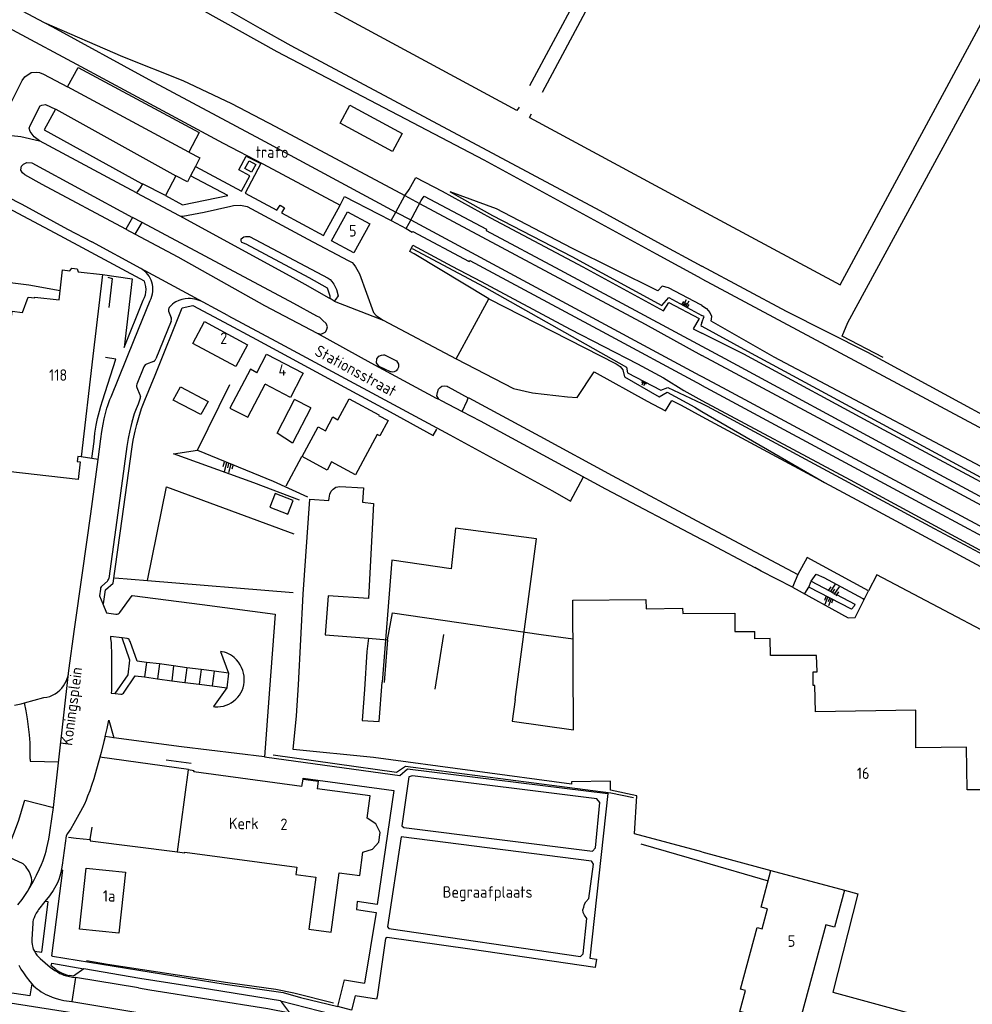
# Model space of a CAD drawing. Header units: metres. Extents: x 233874 to 239264, y 443832 to 448222.
# Tile 194 of 198: x 237852 to 238059, y 447622 to 447836. Entities that reach past the tile are written whole.
import ezdxf

# ---------------------------------------------------------------- set-up
doc = ezdxf.new("R2010")
doc.units = ezdxf.units.M
doc.header["$MEASUREMENT"] = 0
for name, color, linetype in [('ASSPOOR', 253, 'Continuous'), ('BIJGEBOUW', 4, 'Continuous'), ('DAKRAND', 4, 'Continuous'), ('DAKRAND-BYG', 4, 'Continuous'), ('FUNKTIEAAND', 253, 'Continuous'), ('HEG', 253, 'Continuous'), ('HEK', 253, 'Continuous'), ('HOOFDGEBOUW', 4, 'Continuous'), ('HOUTWAL', 253, 'Continuous'), ('HUISNUMMER', 253, 'Continuous'), ('INSTEEKSLOOT', 153, 'Continuous'), ('KANTVERH', 253, 'Continuous'), ('KUNSTWERK', 253, 'Continuous'), ('MUUR', 253, 'Continuous'), ('OVLIJNOBJ', 253, 'Continuous'), ('RASTER', 253, 'Continuous'), ('STRAATNAAM', 253, 'Continuous'), ('TALUD', 253, 'Continuous'), ('TUSSENMUUR', 253, 'Continuous')]:
    doc.layers.add(name, color=color, linetype=linetype)
doc.styles.get("Standard").update_dxf_attribs({"font": 'iso.shx'})

# ---------------------------------------------------------------- blocks, each defined once
blk = doc.blocks.new('TA', base_point=(75009.5, 300012))
for p, q in [((75009.5, 300012.5), (75010, 300012.5)), ((75009.5, 300012.25), (75010.5, 300012.25)), ((75009.5, 300012), (75010, 300012)), ((75009.5, 300011.75), (75010.5, 300011.75)), ((75009.5, 300011.5), (75010, 300011.5))]:
    blk.add_line(p, q)

msp = doc.modelspace()

# ---------------------------------------------------------------- linework, layer by layer
at = {"layer": 'ASSPOOR'}
for points in [[(237622.38, 447965.73), (237651.07, 447950.28), (237706.18, 447919.51), (237767.14, 447884.5), (237810.86, 447860.09), (237824.64, 447852.77), (237827.76, 447851.09), (237832.77, 447848.42), (237837.8, 447845.75), (237857.05, 447835.57), (237858.82, 447834.64), (237879.8, 447823.18), (237904.02, 447810.23), (237933.45, 447794.37), (237936.7, 447792.71), (237999.57, 447758.89), (238000, 447758.66)], [(237857.05, 447835.57), (237874.04, 447828.21), (237887.16, 447822.94), (237897.73, 447817.97), (237907.28, 447812.98), (237935.44, 447797.98), (237938.63, 447796.21), (237987.64, 447769.99), (238000, 447763.24)], [(238000, 447758.66), (238004.43, 447756.24), (238054.32, 447729.45), (238101.06, 447704.44), (238134.94, 447686), (238144.48, 447681.1), (238158.9, 447674.76), (238168.51, 447670.93), (238179.18, 447666.31), (238170.39, 447671.48), (238156.02, 447679.17), (238102.62, 447708.09), (238047.44, 447737.8), (238006.23, 447759.85), (238000, 447763.24)]]:
    msp.add_lwpolyline(points, dxfattribs=at)
at = {"layer": 'BIJGEBOUW'}
msp.add_lwpolyline([(237932.75, 447807.57), (237921.38, 447813.69), (237923.48, 447817.59), (237934.85, 447811.47), (237932.75, 447807.57)], dxfattribs=at)
at = {"layer": 'DAKRAND'}
for points in [[(237862.62, 447781.62), (237863.02, 447782.16), (237864.16, 447782.04), (237864.43, 447781.41)], [(237903.24, 447759.46), (237901.9, 447760.22), (237897.36, 447751.76), (237901.27, 447749.82), (237905.02, 447757)], [(237959.36, 447688.47), (237964.02, 447723.41), (237946.44, 447725.72), (237945.46, 447716.87), (237932.61, 447718.76), (237930.48, 447692.24)]]:
    msp.add_lwpolyline(points, dxfattribs=at)
at = {"layer": 'DAKRAND-BYG'}
msp.add_line((237914.99, 447751.84), (237911.46, 447753.67), dxfattribs=at)
for points in [[(237903.04, 447804.69), (237902.11, 447803.04), (237900.63, 447803.85), (237901.55, 447805.48), (237903.04, 447804.69)], [(237927.77, 447791.79), (237924.33, 447785.53), (237919.5, 447788.15), (237922.92, 447794.44), (237927.77, 447791.79)], [(237892.66, 447753.25), (237891.08, 447750.41), (237885.08, 447753.48), (237886.64, 447756.4), (237892.66, 447753.25)], [(237914.99, 447751.84), (237911.01, 447744.2), (237907.69, 447746.35), (237911.46, 447753.67)], [(237911.15, 447731.69), (237907.25, 447733.21), (237906.1, 447730.26), (237910, 447728.74), (237911.15, 447731.69)]]:
    msp.add_lwpolyline(points, dxfattribs=at)
at = {"layer": 'HEG'}
for p, q in [((237890.34, 447742.67), (237897.41, 447756.95)), ((237906.81, 447735.9), (237914.27, 447732.53))]:
    msp.add_line(p, q, dxfattribs=at)
for points in [[(237935.53, 447674.01), (237980.17, 447668.21), (237985.15, 447667.22)], [(237866.25, 447631.78), (237870.78, 447631.01), (237896.95, 447627), (237907.34, 447625.54), (237911.25, 447624.75), (237919.91, 447622.54)]]:
    msp.add_lwpolyline(points, dxfattribs=at)
at = {"layer": 'HEK'}
for p, q in [((237962.59, 447821.85), (238000, 447891.79)), ((237965.33, 447820.42), (238000, 447885.07)), ((237962.48, 447814.93), (237962.94, 447815.69)), ((237962.48, 447814.93), (238000, 447794.75)), ((237883.5, 447675.34), (237888.96, 447674.65))]:
    msp.add_line(p, q, dxfattribs=at)
for points in [[(238000, 447794.75), (238030.05, 447778.58), (238083.4, 447877.44)], [(237960.24, 447817.19), (237959.73, 447816.44), (237896.56, 447850.61), (237896.9, 447851.43)], [(237837.16, 447841.69), (237838.16, 447840.75), (237838.05, 447840.4), (237864.03, 447826.53), (237895.92, 447809.35), (237904.52, 447804.85), (237921.34, 447795.86)], [(237870.82, 447780.24), (237871.8, 447779.95), (237871.07, 447773.61)], [(237947.9, 447751.05), (237948.96, 447753.36), (237949.21, 447754.03)], [(237932.2, 447750.97), (237941.59, 447745.83), (237942.39, 447747.21)]]:
    msp.add_lwpolyline(points, dxfattribs=at)
at = {"layer": 'HOOFDGEBOUW'}
for p, q in [((237864.43, 447781.41), (237869.69, 447780.79)), ((237912.98, 447758.76), (237910.57, 447754.12)), ((237910.57, 447754.12), (237905.02, 447757)), ((238000, 447655.35), (238014.98, 447651.32))]:
    msp.add_line(p, q, dxfattribs=at)
for points in [[(237869.69, 447780.79), (237867.61, 447763.05), (237865.03, 447741.21), (237864.35, 447741.28), (237864.22, 447740.21), (237864.86, 447740.13), (237864.41, 447736.25), (237845.86, 447738.41), (237846.43, 447743.37), (237847.89, 447755.82), (237848.91, 447755.7), (237849.14, 447757.67), (237848.29, 447757.77), (237850.05, 447772.84), (237852.3, 447772.58), (237853.56, 447775.88), (237854.98, 447775.72), (237855, 447775.9), (237860.25, 447775.29), (237861.01, 447781.81), (237862.62, 447781.62)], [(237901.21, 447765.56), (237898.68, 447760.84), (237889.35, 447765.85), (237891.89, 447770.57), (237901.21, 447765.56)], [(237903.24, 447759.46), (237905.33, 447763.49), (237913.29, 447759.36), (237912.98, 447758.76)], [(237931.78, 447749.07), (237929.99, 447745.75), (237929.41, 447746.06), (237924.67, 447737.29), (237919.46, 447740.1), (237918.5, 447738.32), (237913.08, 447741.25), (237916.57, 447747.72), (237918.16, 447746.87), (237919.77, 447749.86), (237920.88, 447749.26), (237923.32, 447753.79), (237929.74, 447750.32), (237929.68, 447750.21), (237931.78, 447749.07)], [(238000, 447655.35), (237985.33, 447659.3), (237985.85, 447667.57), (237980.09, 447668.75), (237980.1, 447670.72), (237971.63, 447670.6), (237971.63, 447670.05), (237928.59, 447675.86), (237911.15, 447677.59), (237911.89, 447684.91), (237912.29, 447691.66), (237913.31, 447711.36), (237914.76, 447731.97), (237918.89, 447731.75), (237918.96, 447732.22), (237919.08, 447733.1), (237919.42, 447733.74), (237919.85, 447734.19), (237920.41, 447734.59), (237921.27, 447734.74), (237926.43, 447734.49), (237926.21, 447731.36), (237928.6, 447731.04), (237927.5, 447710.41), (237918.74, 447711), (237918.1, 447702.56), (237927.49, 447701.84), (237927.12, 447698.89), (237926.64, 447690.62), (237926.13, 447683.93), (237929.82, 447683.68), (237930.48, 447692.24)], [(237959.36, 447688.47), (237958.75, 447683.79), (237972.1, 447681.91), (237971.92, 447710.04), (237987.83, 447710.19), (237987.87, 447708.21), (237995.76, 447708.3), (237995.81, 447707.13), (238007.11, 447707.26), (238007.12, 447703.22), (238011.5, 447703.28)], [(238104.81, 447647.98), (238071.36, 447657.13), (238071.11, 447668.87), (238057.61, 447668.83), (238057.47, 447678.15), (238046.47, 447677.96), (238046.48, 447686.16), (238024.68, 447685.78), (238024.55, 447691.49), (238024.17, 447691.55), (238024.15, 447694.5), (238025.05, 447694.52), (238024.93, 447698.01), (238014.92, 447698.01), (238014.85, 447701.71), (238011.52, 447701.64), (238011.5, 447703.28)], [(237913.06, 447669.55), (237889.58, 447672.74), (237889.61, 447673), (237888.32, 447673.18), (237885.9, 447655.4), (237887.58, 447655.17), (237887.6, 447655.34), (237911.95, 447652.03), (237911.73, 447650.45), (237916.06, 447649.86), (237914.53, 447638.61), (237919.4, 447637.94), (237921.15, 447650.84), (237925.62, 447650.24), (237926.31, 447655.32), (237928.37, 447655.94), (237929.76, 447657.51), (237930.04, 447659.55)], [(237913.06, 447669.55), (237913.28, 447671.16), (237916.55, 447670.72), (237916.33, 447669.1)], [(237930.04, 447659.55), (237929.13, 447661.44), (237927.2, 447662.71), (237927.85, 447667.54), (237916.33, 447669.1)], [(237874.67, 447650.95), (237873.24, 447637.68), (237864.71, 447638.6), (237866.13, 447651.86), (237874.67, 447650.95)], [(238030.98, 447647.02), (238028.82, 447638.98), (238026.89, 447639.5), (238020.91, 447617.31), (238008.23, 447620.72), (238009.46, 447625.26), (238008.41, 447625.54), (238012.02, 447638.96), (238013.07, 447638.67), (238014.23, 447642.99), (238012.84, 447643.37), (238014.98, 447651.32)], [(238030.98, 447647.02), (238033.88, 447646.24), (238028.48, 447624.88), (238093.79, 447607.1)]]:
    msp.add_lwpolyline(points, dxfattribs=at)
at = {"layer": 'HOUTWAL'}
for p, q in [((237986.73, 447657.12), (238000, 447653.25)), ((238000, 447653.25), (238014.37, 447649.07))]:
    msp.add_line(p, q, dxfattribs=at)
msp.add_lwpolyline([(237906.82, 447676.47), (237933.63, 447672.68), (237935.53, 447674.01)], dxfattribs=at)
at = {"layer": 'INSTEEKSLOOT'}
for points in [[(238000, 447779.91), (237990.12, 447785.2), (237952.67, 447805.69), (237907.66, 447829.16), (237854.14, 447859.07), (237846.04, 447862.81), (237842.7, 447865.43), (237842.21, 447866.59), (237842.43, 447867.31), (237842.89, 447867.96), (237843.78, 447868.16), (237845.17, 447867.63), (237846.71, 447867.03), (237847.7, 447866.53), (237860.96, 447859.61), (237887.68, 447843.71), (237903.88, 447834.31), (237910.66, 447830.6), (237977.77, 447794.69), (237990.37, 447787.81), (238000, 447782.63)], [(238085.09, 447737.17), (238081.92, 447738.97), (238036.09, 447763.88), (238018.34, 447772.77), (238000, 447782.63)], [(238000, 447779.91), (238069.45, 447742.74), (238091.34, 447730.55), (238139.45, 447704.03), (238188.73, 447676.94), (238210.16, 447663.79), (238244.2, 447642.51), (238270.13, 447626.59), (238292.31, 447613.21), (238295.8, 447611.01), (238303.24, 447604.1), (238304.23, 447605.39), (238302.61, 447607.45), (238298.3, 447611.3), (238296.45, 447612.75), (238290.42, 447616.16), (238273.29, 447626.65), (238255.67, 447637.67), (238219.83, 447659.83), (238185.51, 447680.62), (238126.82, 447713.49), (238090.68, 447734)]]:
    msp.add_lwpolyline(points, dxfattribs=at)
at = {"layer": 'KANTVERH'}
for p, q in [((237878.06, 447782.11), (237867.35, 447787.91)), ((237878.8, 447779.39), (237866.26, 447786.09)), ((237891.55, 447774.79), (237891.15, 447774.99)), ((237920.07, 447775.02), (237930.68, 447770.87)), ((237884.05, 447773.26), (237884.04, 447773.05)), ((237884.04, 447773.05), (237884.07, 447772.86)), ((237884.1, 447773.44), (237884.05, 447773.26)), ((237884.07, 447772.86), (237884.62, 447771.41)), ((237884.21, 447773.62), (237884.1, 447773.44)), ((237884.64, 447770.69), (237881.32, 447762.46)), ((237878.69, 447760.73), (237877.13, 447756.96)), ((237880.77, 447761.9), (237879.24, 447761.3)), ((237877.16, 447756.24), (237877.82, 447754.68)), ((237877.82, 447754.68), (237877.9, 447754.51)), ((237877.92, 447754.24), (237877.85, 447753.92)), ((237877.9, 447754.51), (237877.93, 447754.34)), ((237877.93, 447754.34), (237877.92, 447754.24)), ((237878.2, 447751.67), (237878.89, 447753.53)), ((237869.01, 447751.09), (237869.33, 447752.24)), ((237869.33, 447752.24), (237869.7, 447753.38)), ((237877.57, 447749.77), (237878.2, 447751.67)), ((237868.34, 447748.09), (237868.64, 447749.55)), ((237868.64, 447749.55), (237869.01, 447751.09)), ((237876.61, 447750.53), (237876.07, 447748.72)), ((237877.13, 447748.23), (237877.57, 447749.77)), ((237868.06, 447746.32), (237868.34, 447748.09)), ((237869.57, 447746.71), (237869.84, 447748.29)), ((237876.77, 447746.78), (237877.13, 447748.23)), ((237867.85, 447744.53), (237868.06, 447746.32)), ((237868.77, 447740.63), (237869.35, 447745.11)), ((237869.35, 447745.11), (237869.57, 447746.71)), ((237875.27, 447745.2), (237875, 447743.47)), ((237875.62, 447746.91), (237875.27, 447745.2)), ((237876.37, 447744.83), (237876.77, 447746.78)), ((237867.36, 447740.82), (237867.85, 447744.53)), ((237867.36, 447740.82), (237865.03, 447741.21)), ((237971.43, 447731.56), (237974.26, 447736.86)), ((237870.75, 447714.16), (237869.58, 447713.13)), ((237869.23, 447712.47), (237869.06, 447710.99)), ((237871.47, 447701.76), (237871.55, 447700.77)), ((237871.55, 447700.77), (237871.61, 447699.78)), ((237875.07, 447701.74), (237873.97, 447701.85)), ((237871.61, 447699.78), (237871.64, 447699.03)), ((237871.64, 447699.03), (237871.67, 447697.26)), ((237871.67, 447697.26), (237871.68, 447695.73)), ((237871.68, 447695.73), (237871.68, 447694.15)), ((237859.07, 447665.04), (237862.4, 447694.8)), ((237871.68, 447694.15), (237871.66, 447692.29)), ((237871.66, 447692.29), (237871.62, 447690.44)), ((237871.62, 447690.44), (237871.61, 447689.89)), ((237872.47, 447689.78), (237873.65, 447689.63)), ((237852.72, 447687.77), (237856.93, 447688.89)), ((237871.04, 447684.02), (237872.19, 447680.17)), ((237870, 447679.35), (237869.41, 447676.98)), ((237870.26, 447680.41), (237870, 447679.35)), ((237869.41, 447676.98), (237868.77, 447674.61)), ((237868.77, 447674.61), (237867.8, 447671.25)), ((237869.15, 447675.99), (237888.41, 447673.32)), ((237913.79, 447674.81), (237934.36, 447672)), ((237867.8, 447671.25), (237867.34, 447669.82)), ((237913.28, 447671.16), (237913.3, 447671.36)), ((237858.32, 447660.06), (237859.07, 447665.04)), ((237863.47, 447661.51), (237862.8, 447660.41)), ((237862.8, 447660.41), (237862.09, 447659.33)), ((237852.48, 447652.75), (237848.41, 447654.63)), ((237853.72, 447647.27), (237854.61, 447648.89)), ((237854.14, 447648.22), (237854.28, 447648.62)), ((237854.35, 447649.31), (237854.27, 447649.73)), ((237854.28, 447648.62), (237854.35, 447648.96)), ((237854.35, 447648.96), (237854.35, 447649.31)), ((237853.5, 447646.91), (237854.14, 447648.22)), ((237857.17, 447644.62), (237855.77, 447642.82)), ((237858.18, 447645.85), (237857.17, 447644.62)), ((237858.32, 447646.04), (237858.18, 447645.85)), ((237855.77, 447642.82), (237855.61, 447642.59)), ((237854.57, 447640.2), (237854.54, 447639.79)), ((237854.66, 447640.6), (237854.57, 447640.2)), ((237854.54, 447639.79), (237854.32, 447636.44)), ((237856.13, 447632.19), (237858.32, 447630.34)), ((237858.82, 447632.74), (237858.63, 447632.77)), ((237851.48, 447630.79), (237851.98, 447629.91)), ((237851.98, 447629.91), (237852.51, 447629.06)), ((237852.51, 447629.06), (237853.08, 447628.23)), ((237853.08, 447628.23), (237853.87, 447627.21)), ((237853.87, 447627.21), (237854.32, 447626.69)), ((237860.44, 447628.97), (237860.83, 447628.78)), ((237860.83, 447628.78), (237861.31, 447628.59)), ((237861.31, 447628.59), (237861.6, 447628.5)), ((237861.6, 447628.5), (237861.88, 447628.42)), ((237922.31, 447627.55), (237926.66, 447626.83)), ((237861.31, 447623.07), (237863, 447622.83)), ((237863, 447622.83), (237877.38, 447620.48))]:
    msp.add_line(p, q, dxfattribs=at)
for points in [[(237846.15, 447811.19), (237848.46, 447815.46), (237852.25, 447822.93), (237852.78, 447823.79), (237854.22, 447824.69), (237855.43, 447824.81), (237856.02, 447824.72), (237856.86, 447824.36), (237862.06, 447821.61)], [(237862.06, 447821.61), (237864.41, 447825.78), (237890.73, 447811.69), (237888.48, 447807.41), (237862.06, 447821.61)], [(237855.97, 447809.89), (237854.86, 447810.7), (237853.98, 447811.92), (237853.78, 447812.62), (237853.98, 447813.22), (237856.14, 447817.44), (237856.51, 447817.57), (237857.3, 447817.74), (237859.5, 447816.77), (237857.01, 447812.23), (237878.16, 447800.59), (237878.39, 447800.48), (237877.86, 447799.65), (237877.1, 447798.58), (237872.87, 447800.83), (237855.97, 447809.89)], [(237859.5, 447816.77), (237859.57, 447816.74), (237885.67, 447802.27), (237883.37, 447797.96), (237878.39, 447800.48)], [(237833.8, 447810.83), (237835.73, 447809.63), (237837.75, 447808.86), (237839.89, 447808.34), (237841.47, 447808.35), (237843.01, 447808.8), (237844.75, 447809.78), (237846.15, 447811.19), (237847.14, 447811.31), (237851.92, 447810.82), (237855.97, 447809.89)], [(237888.48, 447807.41), (237890.85, 447806.13), (237889.89, 447804.29), (237888.83, 447802.27)], [(237876.19, 447793.21), (237874.79, 447790.66), (237856.61, 447800.4), (237852.81, 447802.44), (237852.3, 447802.93), (237851.91, 447803.46), (237851.99, 447803.96), (237852.11, 447804.37), (237852.54, 447804.76), (237853.26, 447805.14), (237854.32, 447805.06), (237876.19, 447793.21)], [(237889.89, 447804.29), (237899.91, 447798.9), (237901.71, 447802.27), (237899.31, 447803.56), (237900.96, 447806.56), (237904.08, 447804.92), (237900.71, 447798.51), (237907.58, 447794.79), (237908.32, 447795.86), (237909.26, 447795.29), (237908.62, 447794.23), (237917.73, 447789.3), (237921.34, 447795.86), (237921.35, 447795.86), (237922.31, 447797.77), (237929.61, 447793.97), (237932.41, 447792.56), (237933.45, 447794.37), (237935.44, 447797.98), (237936.18, 447799.07), (237936.33, 447799.3), (237937.82, 447801.88), (237943.51, 447798.9), (237954, 447793.1), (237974.07, 447782.45), (237991.64, 447772.9), (237992.8, 447774.75), (237999.37, 447771.22), (237998.11, 447769.01), (238000, 447768.05)], [(237883.37, 447797.96), (237887.06, 447795.93), (237896.93, 447797.95), (237888.83, 447802.27), (237888.14, 447800.94), (237885.67, 447802.27)], [(237877.1, 447798.58), (237886.37, 447793.64), (237886.66, 447793.47), (237887.16, 447793.47), (237891.77, 447794.36), (237897.58, 447795.63), (237898.17, 447795.81), (237899.71, 447795.91), (237901.16, 447795.57), (237914.3, 447788.5), (237923.07, 447783.89), (237923.93, 447783.39), (237924.34, 447782.98), (237924.71, 447782.51), (237925.58, 447780.97), (237928.58, 447772.54), (237929.2, 447771.88), (237930.68, 447770.87), (237946.58, 447762.49), (237953.69, 447775.53), (237937.46, 447785.33), (237936.47, 447785.8), (237937.16, 447787.21), (237945.61, 447782.59), (237951.99, 447779.3), (237971.34, 447768.92), (237986.02, 447761.43), (237991.66, 447758.38), (237996.08, 447755.58), (238000, 447753.47)], [(237866.26, 447786.09), (237860.47, 447789.19), (237846.82, 447796.48), (237843.73, 447797.71), (237841.89, 447798.18)], [(237848.9, 447797.74), (237852.15, 447796.11), (237862.12, 447790.69), (237867.35, 447787.91)], [(237932.41, 447792.56), (237935.68, 447790.81), (237936.33, 447791.95), (237938.99, 447796.89), (237939.26, 447797.35), (237939.58, 447797.87), (237953.18, 447790.68), (237953.11, 447790.37), (237969.07, 447781.82), (238000, 447765.21)], [(237874.79, 447790.66), (237876.78, 447789.59), (237878.33, 447792.11), (237876.19, 447793.21)], [(237876.78, 447789.59), (237886.06, 447784.62), (237904.9, 447774.1), (237916.35, 447768.06), (237917.14, 447767.85), (237917.69, 447768.05), (237918.09, 447768.26), (237918.21, 447768.44), (237918.48, 447768.96), (237918.57, 447769.41), (237918.32, 447770.14), (237917.61, 447770.84), (237916.94, 447771.44), (237916.32, 447771.79), (237911.31, 447774.53), (237896.21, 447782.57), (237878.33, 447792.11)], [(237886.37, 447793.64), (237910.42, 447780.53), (237913.68, 447778.69), (237918.87, 447775.76), (237919.17, 447775.57)], [(237935.68, 447790.81), (237937.02, 447790.03), (237937.18, 447790.19), (237949.4, 447783.63), (237949.52, 447783.88), (237978.33, 447768.42), (237999.85, 447756.81), (238000, 447756.72)], [(237919.17, 447775.57), (237919.18, 447776.08), (237918.57, 447777.82), (237914.59, 447780.06), (237900.91, 447787.38), (237900, 447787.77), (237899.85, 447788.07), (237899.82, 447788.28), (237899.84, 447788.58), (237900.11, 447788.8), (237900.43, 447789), (237900.81, 447789.08), (237901.64, 447789.06), (237918.76, 447779.99), (237919.17, 447779.73), (237919.58, 447779.27), (237919.97, 447778.74), (237920.56, 447777.53), (237920.91, 447776.18), (237920.44, 447775.46), (237920.07, 447775.02), (237919.17, 447775.57)], [(237896.96, 447771.94), (237891.55, 447774.79), (237878.06, 447782.11)], [(237879.53, 447780.85), (237879.21, 447781.22), (237878.86, 447781.55), (237878.47, 447781.85), (237878.06, 447782.11)], [(237847.72, 447754.34), (237842.85, 447754.73), (237845.44, 447779.59), (237853.67, 447778.59), (237860.49, 447777.35)], [(237869.69, 447780.79), (237876.13, 447779.88), (237874.38, 447764.95), (237878.56, 447775.24)], [(237878.56, 447775.24), (237878.82, 447775.79), (237879.01, 447776.38), (237879.13, 447776.98), (237879.16, 447777.59), (237879.12, 447778.21), (237879, 447778.81), (237878.8, 447779.39)], [(237880.43, 447779.13), (237880.27, 447779.59), (237880.06, 447780.03), (237879.82, 447780.46), (237879.53, 447780.85)], [(237880.63, 447777.11), (237880.65, 447777.62), (237880.63, 447778.13), (237880.55, 447778.64), (237880.43, 447779.13)], [(237880.06, 447775.16), (237880.27, 447775.63), (237880.44, 447776.11), (237880.56, 447776.6), (237880.63, 447777.11)], [(237871.57, 447754.24), (237876.57, 447766.63), (237880.06, 447775.16)], [(237885.67, 447774.9), (237885.27, 447774.66), (237884.9, 447774.37)], [(237886.94, 447775.38), (237886.29, 447775.18), (237885.67, 447774.9)], [(237888.32, 447775.58), (237887.63, 447775.52), (237886.94, 447775.38)], [(237889.77, 447775.45), (237889.29, 447775.53), (237888.81, 447775.57), (237888.32, 447775.58)], [(237891.15, 447774.99), (237890.7, 447775.18), (237890.24, 447775.33), (237889.77, 447775.45)], [(237878.89, 447753.53), (237881.13, 447758.98), (237887.02, 447773.56), (237889.33, 447774.06), (237896.15, 447770.46)], [(237884.9, 447774.37), (237884.54, 447774.01), (237884.21, 447773.62)], [(237884.64, 447770.69), (237884.69, 447770.93), (237884.68, 447771.17), (237884.62, 447771.41)], [(237896.96, 447771.94), (237907.35, 447766.34), (237945.23, 447745.99), (237967.5, 447733.82), (237971.43, 447731.56)], [(237896.15, 447770.46), (237903.18, 447766.66), (237919.63, 447757.8), (237932.2, 447750.97)], [(237916.35, 447768.06), (237928.05, 447761.6), (237942.25, 447753.97), (237942.58, 447753.82), (237942.78, 447753.73), (237942.39, 447754.46), (237942.53, 447755.2), (237942.73, 447755.91), (237943.07, 447756.25), (237943.47, 447756.57), (237943.98, 447756.63), (237944.6, 447756.57), (237944.8, 447756.38), (237949.21, 447754.03), (237949.29, 447753.99), (237964.76, 447745.72), (237980.51, 447737.13), (238000, 447726.73)], [(238000, 447765.21), (238004.98, 447762.54), (238043.04, 447742.03), (238100.67, 447711.01), (238101.5, 447710.56), (238102.11, 447711.73), (238102.46, 447712.38), (238102.86, 447713.14), (238080.66, 447724.98), (238039.63, 447747.03), (238009.08, 447763.48), (238000, 447768.05)], [(237869.7, 447753.38), (237872.63, 447762.45), (237870.32, 447762.75)], [(237880.77, 447761.9), (237881, 447762.04), (237881.18, 447762.23), (237881.32, 447762.46)], [(237934.06, 447760.66), (237933.79, 447760.22), (237933.51, 447759.88), (237933.08, 447759.67), (237932.71, 447759.6), (237932.42, 447759.64), (237932.29, 447759.66), (237929.87, 447760.8), (237929.23, 447761.65), (237929.36, 447762.49), (237929.77, 447763.04), (237930.37, 447763.31), (237930.76, 447763.35), (237931, 447763.36), (237933.62, 447762.03), (237934.03, 447761.37), (237934.06, 447760.66)], [(237946.58, 447762.49), (237959.01, 447756.05), (237963.15, 447755.11), (237970.74, 447754.21), (237972.89, 447754.12), (237976.58, 447759.68), (237988.11, 447753.29), (237992.09, 447751.21), (237993.48, 447753.45), (237995.49, 447752.42), (238000, 447749.99)], [(237879.24, 447761.3), (237879, 447761.16), (237878.81, 447760.97), (237878.69, 447760.73)], [(237877.13, 447756.96), (237877.07, 447756.72), (237877.08, 447756.47), (237877.16, 447756.24)], [(238000, 447753.47), (238032.18, 447736.17), (238070.87, 447715.24), (238096.51, 447701.31), (238098.02, 447703.95), (238090.07, 447708.22), (238041.57, 447734.31), (238000, 447756.72)], [(237871.05, 447753.01), (237871.3, 447753.63), (237871.57, 447754.24)], [(237877.85, 447753.92), (237877.65, 447753.29), (237877.44, 447752.67)], [(237942.78, 447753.73), (237943.34, 447753.47), (237947.9, 447751.05), (237951.77, 447748.99), (237979.05, 447734.28), (238000, 447723.24)], [(237870.32, 447750.58), (237870.46, 447751.16), (237870.63, 447751.74)], [(237870.63, 447751.74), (237870.83, 447752.38), (237871.05, 447753.01)], [(237877.44, 447752.67), (237877.01, 447751.6), (237876.61, 447750.53)], [(237869.84, 447748.29), (237870.07, 447749.44), (237870.32, 447750.58)], [(238000, 447749.99), (238026.61, 447735.66), (238035.72, 447730.75), (238081.64, 447705.97), (238088.17, 447702.74), (238085.99, 447699.09), (238144.2, 447667.71), (238141.99, 447663.24), (238099.67, 447685.04), (238085.85, 447692.61), (238084.93, 447691.42), (238082.55, 447692.48), (238082.26, 447692.36), (238076.77, 447695.17), (238038, 447715.59), (238036.21, 447712.07), (238022.85, 447719.3), (238020.81, 447715.66)], [(237876.07, 447748.72), (237875.84, 447747.82), (237875.62, 447746.91)], [(237869.9, 447709.25), (237870.35, 447712.3), (237872.04, 447713.78), (237873.96, 447727.72), (237876.05, 447742.86)], [(237875, 447743.47), (237873.02, 447729.06), (237871.05, 447714.76)], [(237876.05, 447742.86), (237876.2, 447743.85), (237876.37, 447744.83)], [(237862.4, 447694.8), (237863.63, 447703.79), (237865.38, 447716.03), (237867.14, 447728.8), (237868.77, 447740.63), (237867.36, 447740.82)], [(238000, 447726.73), (238002.26, 447725.52), (238020.81, 447715.66), (238019.71, 447712.87), (238012.85, 447716.35), (238011.48, 447717.18)], [(238000, 447723.24), (238000.83, 447722.8), (238011.48, 447717.18)], [(237869.58, 447713.13), (237869.41, 447712.94), (237869.29, 447712.72), (237869.23, 447712.47)], [(237870.75, 447714.16), (237870.89, 447714.33), (237871, 447714.54), (237871.05, 447714.76)], [(238019.71, 447712.87), (238031.77, 447706.24), (238033.27, 447706.3), (238035.19, 447710.06), (238036.21, 447712.07)], [(237869.06, 447710.99), (237869.76, 447709.26), (237870.53, 447707.32), (237872.6, 447707.04)], [(237873.49, 447707.38), (237876.14, 447711.11), (237891.35, 447709.1), (237907.26, 447707.01), (237906.02, 447690.74), (237904.9, 447676.02), (237913.79, 447674.81)], [(237872.6, 447707.04), (237872.85, 447707.03), (237873.09, 447707.09), (237873.31, 447707.21), (237873.49, 447707.38)], [(237931.61, 447701.47), (237932.73, 447707.29), (237947.12, 447705.2), (237965.07, 447702.59), (237971.97, 447701.64)], [(237871.61, 447689.89), (237872.47, 447689.78), (237875.29, 447693.82), (237875.65, 447697.02), (237873.97, 447701.85), (237871.42, 447702.19), (237871.47, 447701.76)], [(237875.7, 447701.1), (237875.6, 447701.31), (237875.46, 447701.49), (237875.28, 447701.64), (237875.07, 447701.74)], [(237879.23, 447696.54), (237877.21, 447696.82), (237875.7, 447701.1)], [(237895.7, 447698.85), (237895.35, 447698.92), (237897.1, 447694.17), (237896.73, 447691)], [(237897.1, 447698.42), (237896.65, 447698.61), (237896.18, 447698.76), (237895.7, 447698.85)], [(237898.3, 447697.61), (237897.93, 447697.92), (237897.52, 447698.19), (237897.1, 447698.42)], [(237882.07, 447696.2), (237879.23, 447696.54), (237878.84, 447693.37)], [(237885.16, 447695.8), (237882.07, 447696.2), (237881.67, 447692.99)], [(237888.01, 447695.39), (237885.16, 447695.8), (237884.77, 447692.57)], [(237899.63, 447695.99), (237899.24, 447696.57), (237898.8, 447697.11), (237898.3, 447697.61)], [(237900.36, 447694.18), (237900.18, 447694.81), (237899.93, 447695.41), (237899.63, 447695.99)], [(237861.8, 447692.49), (237862.02, 447693.05), (237862.2, 447693.62), (237862.33, 447694.21), (237862.4, 447694.8)], [(237874.24, 447689.89), (237876.81, 447693.63), (237878.84, 447693.37), (237881.67, 447692.99), (237884.77, 447692.57), (237887.61, 447692.19), (237890.73, 447691.78), (237893.57, 447691.42), (237896.73, 447691), (237893.84, 447686.94), (237894.13, 447686.89)], [(237891.12, 447694.97), (237888.01, 447695.39), (237887.61, 447692.19)], [(237893.96, 447694.61), (237891.12, 447694.97), (237890.73, 447691.78)], [(237897.1, 447694.17), (237893.96, 447694.61), (237893.57, 447691.42)], [(237900.5, 447692.27), (237900.52, 447692.91), (237900.47, 447693.55), (237900.36, 447694.18)], [(237860.44, 447690.52), (237860.84, 447690.97), (237861.21, 447691.45), (237861.53, 447691.95), (237861.8, 447692.49)], [(237900.04, 447690.45), (237900.26, 447691.04), (237900.41, 447691.65), (237900.5, 447692.27)], [(237856.93, 447688.89), (237857.58, 447688.98), (237858.22, 447689.15), (237858.83, 447689.39)], [(237858.83, 447689.39), (237859.41, 447689.71), (237859.95, 447690.08), (237860.44, 447690.52)], [(237873.65, 447689.63), (237873.87, 447689.64), (237874.08, 447689.73), (237874.24, 447689.89)], [(237899.11, 447688.96), (237899.47, 447689.42), (237899.79, 447689.92), (237900.04, 447690.45)], [(237850.58, 447687.26), (237851.3, 447687.39), (237852.02, 447687.56), (237852.72, 447687.77)], [(237853.97, 447675.52), (237853.99, 447677.28), (237853.94, 447679.04), (237853.82, 447680.81), (237853.64, 447682.56), (237853.4, 447684.31), (237853.09, 447686.05), (237852.72, 447687.77)], [(237895.97, 447687.06), (237896.57, 447687.24), (237897.14, 447687.48), (237897.69, 447687.77)], [(237897.69, 447687.77), (237898.2, 447688.12), (237898.67, 447688.52), (237899.11, 447688.96)], [(237894.13, 447686.89), (237894.75, 447686.89), (237895.36, 447686.94), (237895.97, 447687.06)], [(237870.26, 447680.41), (237870.69, 447682.21), (237871.04, 447684.02)], [(237904.9, 447676.02), (237886.87, 447678.22), (237872.19, 447680.17), (237870.26, 447680.41)], [(237853.97, 447675.52), (237853.98, 447675.07), (237860.17, 447674.91)], [(237934.36, 447672), (237935.99, 447673.4), (237979.51, 447668.02), (237975.62, 447632.29), (237977.07, 447632.09), (237976.75, 447630.26), (237949.51, 447634.22), (237931.54, 447636.74), (237931.24, 447636.54), (237929.42, 447623.87), (237929.27, 447623.36), (237924.59, 447624.13), (237923.79, 447620.97), (237920.86, 447621.81)], [(237913.3, 447671.36), (237933.01, 447668.69), (237929.37, 447643.96), (237925.02, 447644.59), (237924.89, 447642.87), (237929.19, 447642.21), (237926.66, 447626.83)], [(237977.81, 447666.08), (237977.16, 447666.92), (237937.11, 447671.93), (237936.31, 447671.7), (237934.76, 447661.06), (237935.2, 447660.66), (237976.24, 447655.5), (237976.84, 447656.22), (237977.81, 447666.08)], [(237867.34, 447669.82), (237866.92, 447668.63), (237866.47, 447667.45)], [(237848.41, 447654.63), (237849.26, 447656.5), (237850.06, 447658.4), (237850.8, 447660.32), (237851.48, 447662.26), (237852.11, 447664.22), (237852.67, 447666.2)], [(237852.67, 447666.2), (237852.79, 447666.64), (237859.07, 447665.04)], [(237865.75, 447665.76), (237865.35, 447664.94), (237864.93, 447664.12)], [(237866.47, 447667.45), (237866.12, 447666.6), (237865.75, 447665.76)], [(237864.93, 447664.12), (237864.21, 447662.81), (237863.47, 447661.51)], [(237858.04, 447658.13), (237858.19, 447659.09), (237858.32, 447660.06)], [(237862.09, 447659.33), (237861.78, 447658.89), (237860.93, 447652.45)], [(237857.63, 447656.22), (237857.85, 447657.17), (237858.04, 447658.13)], [(237976.4, 447652.68), (237976.07, 447653.26), (237976, 447653.36), (237934.61, 447658.61), (237931.66, 447639.11), (237931.93, 447638.71), (237973.57, 447632.65), (237974.16, 447633.24), (237974.99, 447640.89), (237974.49, 447641.6), (237974.2, 447642.19), (237974.1, 447642.78), (237974.3, 447643.35), (237974.45, 447644.04), (237974.79, 447644.53), (237975.41, 447645.21), (237976.4, 447652.68)], [(237857.24, 447654.82), (237857.45, 447655.52), (237857.63, 447656.22)], [(237856, 447651.69), (237856.41, 447652.6), (237856.79, 447653.52)], [(237856.79, 447653.52), (237857.02, 447654.17), (237857.24, 447654.82)], [(237853.03, 447652.17), (237852.76, 447652.47), (237852.48, 447652.75)], [(237853.49, 447651.53), (237853.27, 447651.86), (237853.03, 447652.17)], [(237853.97, 447650.61), (237853.74, 447651.08), (237853.49, 447651.53)], [(237854.61, 447648.89), (237855.32, 447650.28), (237856, 447651.69)], [(237860.76, 447651.47), (237861, 447651.4), (237858.63, 447632.77)], [(237860.66, 447650.89), (237860.44, 447650.12), (237860.18, 447649.37)], [(237860.93, 447652.45), (237860.82, 447651.66), (237860.66, 447650.89)], [(237854.27, 447649.73), (237854.14, 447650.17), (237853.97, 447650.61)], [(237860.18, 447649.37), (237859.88, 447648.68), (237859.53, 447648)], [(237853.11, 447646.3), (237853.42, 447646.78), (237853.72, 447647.27)], [(237859.53, 447648), (237858.95, 447647.01), (237858.32, 447646.04)], [(237851.32, 447643.84), (237852.23, 447645.05), (237853.11, 447646.3)], [(237854.89, 447633.77), (237856.5, 447633.58), (237857.88, 447644.51), (237857.17, 447644.62)], [(237855.61, 447642.59), (237855.29, 447642.03), (237854.99, 447641.46)], [(237854.99, 447641.46), (237854.81, 447641.04), (237854.66, 447640.6)], [(237854.32, 447636.44), (237854.32, 447636.06), (237854.35, 447635.68)], [(237854.32, 447626.69), (237853.92, 447624.06), (237844.52, 447625.49), (237845.71, 447633.82)], [(237854.35, 447635.68), (237854.4, 447635.3), (237854.47, 447634.92)], [(237854.47, 447634.92), (237854.56, 447634.59), (237854.66, 447634.26)], [(237854.66, 447634.26), (237854.77, 447634.01), (237854.89, 447633.77)], [(237854.89, 447633.77), (237855.15, 447633.34), (237855.45, 447632.93)], [(237855.45, 447632.93), (237855.77, 447632.54), (237856.13, 447632.19)], [(237858.82, 447632.74), (237896.33, 447626.66), (237908.98, 447624.8), (237912.76, 447623.77), (237920.86, 447621.81), (237922.31, 447627.55)], [(237858.32, 447630.34), (237858.83, 447629.97), (237859.35, 447629.61)], [(237859.54, 447629.85), (237858.51, 447630.59), (237858.67, 447631.2), (237865.65, 447629.98)], [(237859.35, 447629.61), (237859.89, 447629.28), (237860.44, 447628.97)], [(237859.54, 447629.85), (237860.08, 447629.47), (237860.66, 447629.14), (237861.27, 447628.86), (237861.9, 447628.65), (237862.55, 447628.5)], [(237877.79, 447627.85), (237865.65, 447629.98), (237863.39, 447628.36), (237862.55, 447628.5)], [(237798.63, 447605.43), (237805.06, 447626.92), (237808.21, 447628.84), (237822.17, 447626.54), (237844.49, 447623.4), (237873.62, 447618.83)], [(237861.88, 447628.42), (237863.15, 447628.15), (237863.84, 447628.06)], [(237877.51, 447625.8), (237863.84, 447628.06), (237863, 447622.83)], [(237877.51, 447625.8), (237879.99, 447625.4), (237905.66, 447621.38), (237910.41, 447620.43), (237908.7, 447622.72), (237908.41, 447623.01), (237893.19, 447625.47), (237877.79, 447627.85)], [(237854.32, 447626.69), (237854.72, 447626.29), (237855.14, 447625.91)], [(237855.14, 447625.91), (237855.52, 447625.59), (237855.91, 447625.3)], [(237855.91, 447625.3), (237856.39, 447624.98), (237856.88, 447624.69)], [(237856.88, 447624.69), (237857.4, 447624.41), (237857.94, 447624.16)], [(237857.94, 447624.16), (237858.76, 447623.83), (237859.6, 447623.53)], [(237859.6, 447623.53), (237860.45, 447623.28), (237861.31, 447623.07)], [(237908.41, 447623.01), (237919.67, 447620.11), (237919.5, 447618.12), (237910.41, 447620.43)]]:
    msp.add_lwpolyline(points, dxfattribs=at)
at = {"layer": 'KUNSTWERK'}
msp.add_lwpolyline([(238033.2, 447709.18), (238033.06, 447708.77), (238032.53, 447708.13), (238023.21, 447712.92), (238023.71, 447714.18), (238033.2, 447709.18)], dxfattribs=at)
at = {"layer": 'MUUR'}
for p, q in [((237909.65, 447734.89), (237913.06, 447741.24)), ((237942.02, 447690.73), (237943.9, 447702.61)), ((237911.89, 447684.91), (237912.29, 447691.66)), ((237867.05, 447658.05), (237867.48, 447660.77))]:
    msp.add_line(p, q, dxfattribs=at)
for points in [[(237927.49, 447701.84), (237931.61, 447701.47), (237930.95, 447692.18)], [(237862.27, 447658.56), (237864, 447658.37), (237867.05, 447658.05), (237867, 447657.75), (237885.98, 447655.4)]]:
    msp.add_lwpolyline(points, dxfattribs=at)
at = {"layer": 'OVLIJNOBJ'}
for p, q in [((238000, 447751.07), (238026.61, 447735.66)), ((238022.36, 447711.49), (238023.21, 447712.92))]:
    msp.add_line(p, q, dxfattribs=at)
for points in [[(238000, 447774.08), (237999.74, 447774.25), (237992.74, 447777.92), (237991.32, 447778.3), (237990.38, 447777.27), (237971.73, 447786.53), (237955.36, 447795.08), (237945.27, 447798.76), (237954.45, 447793.67), (237971.71, 447784.76), (237991.27, 447774.1), (237992.83, 447775.82), (238000, 447771.92)], [(237937.03, 447786.48), (237952.64, 447778.14), (237983.57, 447760.7), (237983.82, 447759.46), (237991.08, 447755.68), (237992.6, 447756.3), (238000, 447752.78)], [(237953.69, 447775.53), (237981.37, 447761.38), (237982.23, 447760.82), (237982.81, 447760.1), (237983.14, 447758.55), (237990.72, 447754.27), (237992.45, 447755.23), (237998.47, 447751.96), (238000, 447751.07)], [(238000, 447774.08), (238001, 447773.41), (238001.69, 447772.56), (238002.1, 447771.74), (238002.03, 447771.1), (238001.91, 447770.72), (238015.59, 447762.93), (238069.3, 447734.51), (238103.63, 447715.6), (238104.38, 447714.16), (238104.42, 447713.07), (238104.3, 447712.4), (238104.03, 447711.45), (238102, 447711.28)], [(238000, 447770.42), (238000.49, 447771.66), (238000, 447771.92)], [(238000, 447770.42), (237999.72, 447769.71), (238000, 447769.56)], [(238000, 447769.56), (238009.93, 447764.14), (238056.09, 447739.18), (238094.94, 447718.2), (238102.84, 447714.09), (238102.86, 447713.14)], [(238000, 447752.78), (238001.13, 447752.24), (238050.46, 447725.63), (238096.09, 447701.32), (238096.51, 447701.31)], [(237912.53, 447731.77), (237902.56, 447735.54), (237885.16, 447741.83), (237890.34, 447742.67), (237906.81, 447735.9)], [(238023.71, 447714.18), (238024.82, 447715.73), (238026.51, 447714.97), (238034.94, 447710.39), (238035.19, 447710.06)]]:
    msp.add_lwpolyline(points, dxfattribs=at)
at = {"layer": 'RASTER'}
msp.add_line((237879.45, 447714.31), (237911.17, 447711.76), dxfattribs=at)
for points in [[(238039.41, 447762.78), (238030.46, 447767.41), (238031.69, 447770.38), (238064.17, 447830.08), (238070.6, 447840.6), (238072.1, 447842.97), (238073.64, 447843.91), (238095.95, 447846.64)], [(237872.37, 447714.88), (237879.45, 447714.31), (237883.6, 447734.71), (237911.28, 447724.46)]]:
    msp.add_lwpolyline(points, dxfattribs=at)
at = {"layer": 'TUSSENMUUR'}
msp.add_line((238014.98, 447651.32), (238030.98, 447647.02), dxfattribs=at)

# ---------------------------------------------------------------- block references
at = {"layer": 'TALUD'}
for p, xscale, yscale, rotation in [((237996.3, 447774.07), 1.32, 1.32, 60.8103), ((237987.5, 447757.53), 0.92, 0.92, 244.7129), ((237897.1, 447739.76), 2, 2, 255.6307), ((238028.33, 447711.59), 2.01, 2.01, 56.35730000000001), ((238027.7, 447710.49), 1.65, 1.65, 249.6998)]:
    msp.add_blockref('TA', p, dxfattribs=dict(at, xscale=xscale, yscale=yscale, rotation=rotation))

# ---------------------------------------------------------------- texts
at = {"layer": 'FUNKTIEAAND'}
for s, p in [('trafo', (237903.01, 447806.16)), ('Kerk', (237897.19, 447660.3)), ('Begraafplaats', (237943.64, 447645.41))]:
    msp.add_text(s, height=2.5, dxfattribs=at).set_placement(p)
at = {"layer": 'HUISNUMMER'}
for s, p in [('5', (237923.28, 447789.07)), ('2', (237895.28, 447765.71)), ('118', (237858.08, 447757.72)), ('4', (237907.95, 447758.8)), ('16', (238033.66, 447671.21)), ('2', (237908.36, 447660.11)), ('1a', (237869.78, 447644.56)), ('5', (238018.65, 447634.74))]:
    msp.add_text(s, height=2.5, dxfattribs=at).set_placement(p)
at = {"layer": 'STRAATNAAM'}
for s, rotation, p in [('Stationsstraat', 331.5634, (237915.6, 447763.42)), ('Koningsplein', 82.5266, (237863.1, 447678.34))]:
    msp.add_text(s, height=2.5, rotation=rotation, dxfattribs=at).set_placement(p)

doc.saveas('drawing.dxf')
